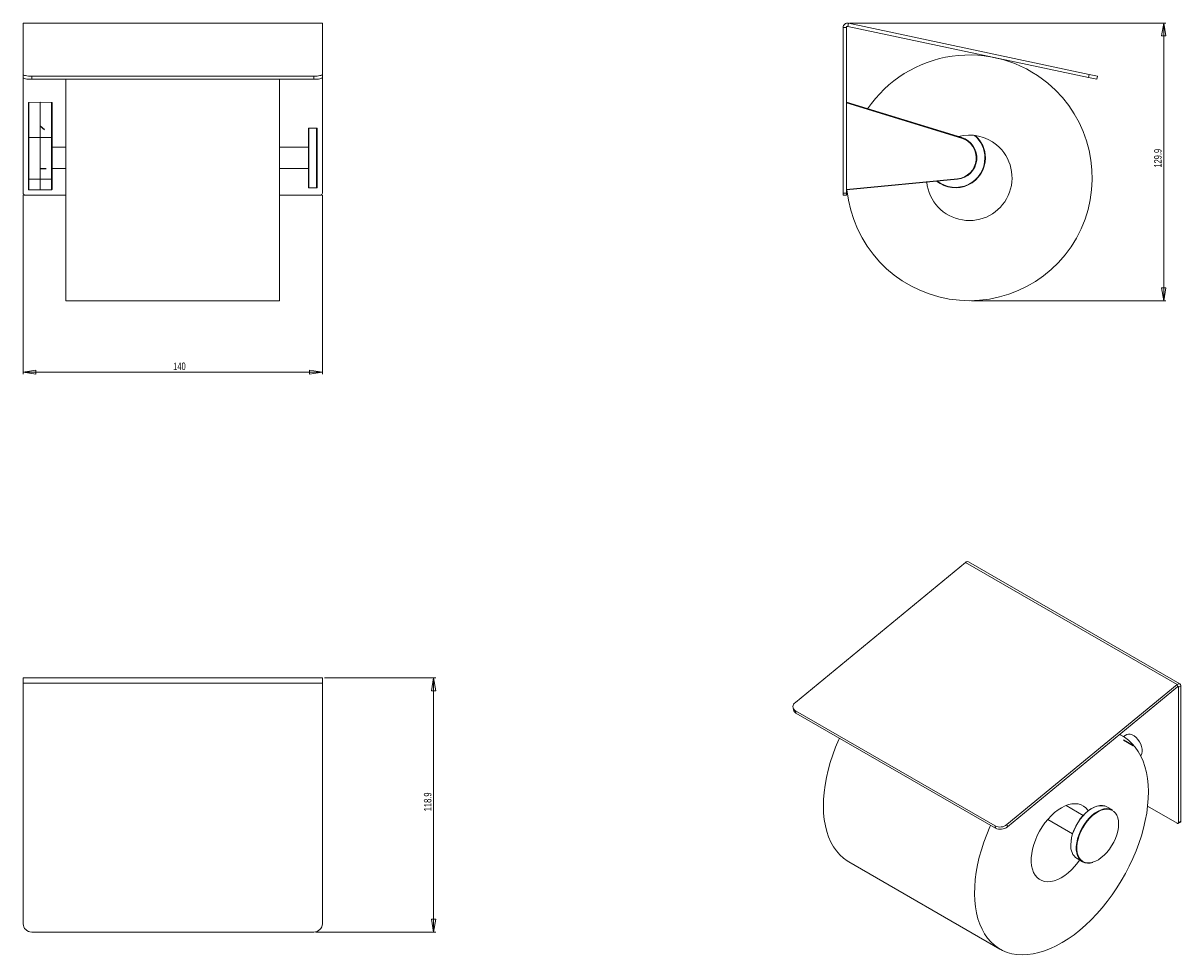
# Model space of a CAD drawing. Header units: millimetres. Extents: x -179 to 362, y 20 to 456.
import ezdxf

# ---------------------------------------------------------------- set-up
doc = ezdxf.new("R2010")
doc.units = ezdxf.units.MM
doc.linetypes.add('CENTERX2', pattern=[20.32, 12.7, -2.54, 2.54, -2.54])
doc.styles.add('SLDTEXTSTYLE0', font='TXT', dxfattribs={"width": 0.75})
doc.dimstyles.new('SLDDIMSTYLE0', dxfattribs={"dimtxt": 3.5, "dimasz": 6, "dimexe": 0, "dimexo": 0.0625, "dimgap": 0.875, "dimtad": 1, "dimtoh": 1, "dimrnd": 1e-09, "dimzin": 12, "dimdsep": 46, "dimtxsty": 'SLDTEXTSTYLE0', "dimblk1": 'CLOSED', "dimblk2": 'CLOSED', "dimsah": 1, "dimcen": 0.09, "dimadec": 0, "dimazin": 0, "dimtfac": 1, "dimtofl": 0, "dimtmove": 0, "dimatfit": 3, "dimldrblk": 'CLOSED', "dimfxl": 1, "dimfrac": 2, "dimtolj": 1, "dimtzin": 12, "dimarcsym": 0})
doc.dimstyles.new('SLDDIMSTYLE1', dxfattribs={"dimtxt": 3.5, "dimasz": 6, "dimexe": 0, "dimexo": 0.0625, "dimgap": 0.875, "dimtad": 1, "dimtoh": 1, "dimdec": 1, "dimrnd": 1e-09, "dimzin": 12, "dimdsep": 46, "dimtxsty": 'SLDTEXTSTYLE0', "dimblk1": 'CLOSED', "dimblk2": 'CLOSED', "dimsah": 1, "dimcen": 0.09, "dimadec": 0, "dimazin": 0, "dimtfac": 1, "dimtofl": 0, "dimtmove": 0, "dimatfit": 3, "dimldrblk": 'CLOSED', "dimfxl": 1, "dimfrac": 2, "dimtolj": 1, "dimtzin": 12, "dimarcsym": 0})

# ---------------------------------------------------------------- blocks, each defined once
blk = doc.blocks.new('_CLOSED')
at = {"color": 0, "linetype": 'ByBlock', "lineweight": -2}
for p, q in [((-1, 0.166667), (0, 0)), ((-1, 0.166667), (-1, -0.166667)), ((0, 0), (-1, -0.166667)), ((0, 0), (-1, 0))]:
    blk.add_line(p, q, dxfattribs=at)
blk = doc.blocks.new('*D2')
at = {"color": 7, "linetype": 'Continuous', "lineweight": 0}
for p, q in [((-179.13, 375.34), (-179.13, 291.52)), ((-39.13, 375.34), (-39.13, 291.52)), ((-179.13, 292.52), (-39.13, 292.52))]:
    blk.add_line(p, q, dxfattribs=at)
at = {"color": 7, "linetype": 'Continuous', "lineweight": 0, "xscale": 6, "yscale": 6, "rotation": 180}
blk.add_blockref('_CLOSED', (-179.13, 292.52, -58.9), dxfattribs=at)
at = {"color": 7, "linetype": 'Continuous', "lineweight": 0, "xscale": 6, "yscale": 6}
blk.add_blockref('_CLOSED', (-39.13, 292.52, -58.9), dxfattribs=at)
at = {"color": 7, "linetype": 'Continuous', "lineweight": 0, "insert": (-108.93, 297.03), "char_height": 3.5, "attachment_point": 1, "style": 'SLDTEXTSTYLE0'}
blk.add_mtext('140', dxfattribs=at)
blk = doc.blocks.new('*D3')
at = {"color": 7, "linetype": 'Continuous', "lineweight": 0}
for p, q in [((-38.13, 149.47), (13.87, 149.47)), ((12.87, 149.47), (12.87, 30.53)), ((-42.13, 30.53), (13.87, 30.53))]:
    blk.add_line(p, q, dxfattribs=at)
at = {"color": 7, "linetype": 'Continuous', "lineweight": 0, "xscale": 6, "yscale": 6}
for p, rotation in [((12.87, 149.47, -8.04), 90), ((12.87, 30.53, -8.04), 270)]:
    blk.add_blockref('_CLOSED', p, dxfattribs=dict(at, rotation=rotation))
at = {"color": 7, "linetype": 'Continuous', "lineweight": 0, "insert": (8.36, 87.06), "char_height": 3.5, "attachment_point": 1, "rotation": 90, "style": 'SLDTEXTSTYLE0'}
blk.add_mtext('118.9', dxfattribs=at)
blk = doc.blocks.new('*D4')
at = {"color": 7, "linetype": 'Continuous', "lineweight": 0}
for p, q in [((207.51, 455.87), (355.47, 455.87)), ((354.47, 455.87), (354.47, 325.98)), ((264.51, 325.98), (355.47, 325.98))]:
    blk.add_line(p, q, dxfattribs=at)
at = {"color": 7, "linetype": 'Continuous', "lineweight": 0, "xscale": 6, "yscale": 6}
for p, rotation in [((354.47, 455.87, 0.1), 90), ((354.47, 325.98, 0.1), 270)]:
    blk.add_blockref('_CLOSED', p, dxfattribs=dict(at, rotation=rotation))
at = {"color": 7, "linetype": 'Continuous', "lineweight": 0, "insert": (349.95, 388.25), "char_height": 3.5, "attachment_point": 1, "rotation": 90, "style": 'SLDTEXTSTYLE0'}
blk.add_mtext('129.9', dxfattribs=at)

msp = doc.modelspace()

# ---------------------------------------------------------------- linework, layer by layer
at = {"color": 7, "linetype": 'Continuous', "lineweight": 15}
for p, q in [((-39.129, 455.868), (-179.129, 455.868)), ((-179.129, 455.868), (-179.129, 455.825)), ((-39.129, 455.825), (-179.129, 455.825)), ((-179.129, 455.825), (-179.129, 431.888)), ((-39.129, 455.868), (-39.129, 455.825)), ((-39.129, 455.825), (-39.129, 431.888)), ((206.922, 455.825), (206.61, 454.357)), ((206.922, 455.825), (319.536, 431.888)), ((206.006, 453.868), (204.506, 453.868)), ((204.506, 376.338), (204.506, 453.868)), ((206.006, 376.338), (206.006, 453.868)), ((206.61, 454.357), (319.225, 430.42)), ((-179.129, 430.42), (-179.129, 431.888)), ((-179.129, 376.338), (-179.129, 430.42)), ((-175.129, 431.056), (-175.129, 429.589)), ((-43.129, 431.056), (-175.129, 431.056)), ((-43.129, 429.589), (-175.129, 429.589)), ((-159.129, 429.589), (-159.129, 325.979)), ((-59.129, 429.589), (-59.129, 325.979)), ((-43.129, 429.589), (-43.129, 431.056)), ((-39.129, 431.888), (-39.129, 430.42)), ((-39.129, 376.338), (-39.129, 430.42)), ((319.225, 430.42), (319.536, 431.888)), ((323.137, 429.589), (319.225, 430.42)), ((319.536, 431.888), (323.449, 431.056)), ((323.449, 431.056), (323.137, 429.589)), ((-176.629, 402.116), (-176.629, 418.581)), ((-171.129, 418.838), (-176.43, 418.79)), ((-176.43, 418.79), (-176.43, 402.308)), ((-171.129, 418.838), (-171.129, 402.352)), ((-165.827, 418.79), (-171.129, 418.838)), ((-165.827, 402.308), (-165.827, 418.79)), ((-165.629, 418.581), (-165.629, 402.116)), ((206.006, 418.838), (259.93, 402.352)), ((206.006, 418.79), (259.917, 402.308)), ((259.858, 402.116), (206.006, 418.581)), ((-45.629, 392.789), (-45.629, 406.589)), ((-41.829, 406.789), (-45.429, 406.789)), ((-41.629, 406.589), (-41.629, 378.989)), ((-176.629, 383.08), (-176.629, 402.116)), ((-171.129, 402.352), (-176.43, 402.308)), ((-176.43, 402.308), (-176.43, 382.881)), ((-171.129, 402.352), (-171.129, 382.835)), ((-165.827, 402.308), (-171.129, 402.352)), ((-165.827, 382.881), (-165.827, 402.308)), ((-165.629, 402.116), (-165.629, 383.08)), ((259.917, 402.308), (259.858, 402.116)), ((259.93, 402.352), (259.917, 402.308)), ((-159.129, 397.789), (-165.629, 397.789)), ((-45.629, 397.789), (-59.129, 397.789)), ((-45.629, 378.989), (-45.629, 392.789)), ((-165.629, 387.789), (-159.129, 387.789)), ((-59.129, 387.789), (-45.629, 387.789)), ((-176.629, 378.086), (-176.629, 383.08)), ((-171.129, 382.835), (-176.43, 382.881)), ((-176.43, 382.881), (-176.43, 377.885)), ((-165.827, 382.881), (-171.129, 382.835)), ((-171.129, 382.835), (-171.129, 377.838)), ((-165.827, 377.885), (-165.827, 382.881)), ((-165.629, 383.08), (-165.629, 378.086)), ((206.006, 378.086), (257.94, 383.08)), ((257.959, 382.881), (206.006, 377.885)), ((257.964, 382.835), (206.006, 377.838)), ((257.959, 382.881), (257.94, 383.08)), ((257.964, 382.835), (257.959, 382.881)), ((-159.129, 375.338), (-178.129, 375.338)), ((-171.129, 377.838), (-176.43, 377.885)), ((-165.827, 377.885), (-171.129, 377.838)), ((-40.129, 375.338), (-59.129, 375.338)), ((-45.429, 378.789), (-41.829, 378.789)), ((204.506, 376.338), (206.006, 376.338)), ((204.506, 375.338), (204.506, 376.338)), ((206.006, 375.338), (204.506, 375.338)), ((206.006, 376.338), (206.006, 375.338)), ((-159.129, 325.979), (-59.129, 325.979)), ((261.754, 203.49), (182.124, 137.975)), ((360.749, 146.342), (261.754, 203.49)), ((362.043, 146.646), (263.048, 203.795)), ((-39.129, 149.469), (-179.129, 149.469)), ((-179.129, 149.469), (-179.129, 147.053)), ((-39.129, 147.053), (-179.129, 147.053)), ((-179.129, 147.053), (-179.129, 34.439)), ((-39.129, 149.469), (-39.129, 147.053)), ((-39.129, 147.053), (-39.129, 34.439)), ((360.749, 146.342), (281.118, 80.827)), ((360.969, 145.271), (360.749, 146.342)), ((360.969, 145.271), (281.339, 79.756)), ((362.457, 145.731), (361.396, 145.118)), ((361.396, 81.812), (361.396, 145.118)), ((362.457, 82.424), (362.457, 145.731)), ((181.034, 135.536), (181.255, 134.465)), ((275.523, 80.183), (182.185, 134.066)), ((182.185, 134.066), (182.406, 132.995)), ((275.744, 79.113), (182.406, 132.995)), ((335.343, 122.133), (333.876, 122.98)), ((337.183, 122.934), (335.568, 122.001)), ((316.806, 85.122), (308.806, 89.741)), ((330.424, 87.653), (327.879, 89.122)), ((360.689, 81.403), (346.895, 89.367)), ((300.174, 83.177), (311.806, 76.462)), ((361.189, 81.354), (362.25, 81.966)), ((361.396, 81.812), (362.457, 82.424)), ((275.744, 79.113), (275.523, 80.183)), ((281.118, 80.827), (281.339, 79.756)), ((207.137, 63.358), (277.848, 22.537)), ((313.88, 64.873), (316.425, 63.403)), ((-43.129, 30.526), (-175.129, 30.526))]:
    msp.add_line(p, q, dxfattribs=at)
at = {"color": 7, "linetype": 'CENTERX2'}
for p, q in [((-171.129, 407.838), (-169.129, 406.028)), ((-171.129, 387.838), (-168.431, 387.838)), ((340.183, 117.737), (335.639, 120.361))]:
    msp.add_line(p, q, dxfattribs=at)
at = {"color": 8, "linetype": 'Continuous', "lineweight": 15}
for p, q in [((-45.429, 406.789), (-45.429, 392.789)), ((-41.829, 378.789), (-41.829, 406.789)), ((-45.429, 392.789), (-45.429, 378.789)), ((361.396, 145.118), (361.043, 145.322))]:
    msp.add_line(p, q, dxfattribs=at)
at = {"color": 7, "linetype": 'Continuous', "lineweight": 15, "flags": 128}
for points in [[(-179.129, 431.888), (-179.052, 431.725), (-178.824, 431.569), (-178.454, 431.426), (-177.957, 431.3), (-177.351, 431.196), (-176.659, 431.119), (-175.909, 431.072), (-175.129, 431.056)], [(-175.129, 429.589), (-175.909, 429.605), (-176.659, 429.652), (-177.351, 429.729), (-177.957, 429.832), (-178.454, 429.958), (-178.824, 430.102), (-179.052, 430.258), (-179.129, 430.42)], [(-43.129, 431.056), (-42.348, 431.072), (-41.598, 431.119), (-40.906, 431.196), (-40.3, 431.3), (-39.803, 431.426), (-39.433, 431.569), (-39.205, 431.725), (-39.129, 431.888)], [(-39.129, 430.42), (-39.205, 430.258), (-39.433, 430.102), (-39.803, 429.958), (-40.3, 429.832), (-40.906, 429.729), (-41.598, 429.652), (-42.348, 429.605), (-43.129, 429.589)], [(362.457, 145.731), (362.422, 146.071), (362.319, 146.354), (362.153, 146.566), (361.933, 146.697), (361.668, 146.74), (361.373, 146.693), (361.061, 146.558), (360.749, 146.342)], [(361.396, 145.118), (361.388, 145.203), (361.362, 145.274), (361.321, 145.327), (361.265, 145.36), (361.199, 145.371), (361.125, 145.359), (361.048, 145.325), (360.969, 145.271)], [(202.755, 121.248), (202.466, 120.604), (200.963, 117.041), (199.624, 113.459), (198.453, 109.877), (197.457, 106.309), (196.64, 102.774), (196.006, 99.286), (195.558, 95.864), (195.299, 92.522), (195.228, 89.276), (195.347, 86.142), (195.655, 83.134), (196.15, 80.265), (196.831, 77.55), (197.694, 75.001), (198.735, 72.63), (199.949, 70.448), (201.33, 68.465), (202.873, 66.69), (204.57, 65.132), (206.413, 63.798), (207.137, 63.358)], [(273.466, 80.428), (273.176, 79.784), (271.674, 76.22), (270.334, 72.639), (269.164, 69.056), (268.168, 65.489), (267.351, 61.953), (266.717, 58.466), (266.269, 55.043), (266.009, 51.702), (265.939, 48.456), (266.057, 45.322), (266.365, 42.313), (266.861, 39.445), (267.542, 36.73), (268.404, 34.181), (269.445, 31.809), (270.659, 29.627), (272.041, 27.644), (273.584, 25.869), (275.281, 24.311), (277.123, 22.977), (279.103, 21.873), (281.212, 21.004), (283.438, 20.375), (285.773, 19.988), (288.205, 19.845), (290.722, 19.946), (293.313, 20.292), (295.967, 20.881), (298.67, 21.709), (301.41, 22.774), (304.174, 24.069), (306.949, 25.59), (309.723, 27.328), (312.482, 29.277), (315.214, 31.426), (317.905, 33.766), (320.544, 36.285), (323.118, 38.973), (325.614, 41.816), (328.022, 44.802), (330.331, 47.916), (332.528, 51.144), (334.605, 54.471), (336.551, 57.88), (338.357, 61.358), (340.015, 64.886), (341.518, 68.45), (342.857, 72.031), (344.028, 75.614), (345.024, 79.181), (345.84, 82.717), (346.474, 86.204), (346.922, 89.626), (347.182, 92.968), (347.253, 96.214), (347.134, 99.348), (346.826, 102.357), (346.33, 105.225), (345.65, 107.94), (344.787, 110.489), (343.746, 112.86), (342.532, 115.043), (341.15, 117.026), (339.607, 118.8), (337.911, 120.359), (336.068, 121.693), (334.088, 122.797), (333.812, 122.927)], [(337.183, 122.934), (337.266, 122.979), (337.996, 123.198), (338.829, 123.162), (339.725, 122.873), (340.642, 122.343), (341.538, 121.598), (342.371, 120.673), (343.101, 119.61), (343.695, 118.46), (344.125, 117.276), (344.37, 116.113), (344.42, 115.027), (344.271, 114.067), (343.932, 113.279), (343.696, 112.962)], [(319.075, 87.223), (318.889, 87.505), (317.994, 88.582), (316.945, 89.439), (315.756, 90.065), (314.443, 90.451), (313.024, 90.592), (311.519, 90.486), (309.946, 90.135), (308.328, 89.543), (306.687, 88.718), (305.045, 87.672), (303.424, 86.418), (301.845, 84.974), (300.331, 83.359), (298.901, 81.595), (297.576, 79.706)], [(327.879, 89.122), (326.974, 89.524), (325.829, 89.755), (324.588, 89.738), (323.274, 89.472), (321.914, 88.964), (320.534, 88.223), (319.16, 87.263), (317.82, 86.104), (316.54, 84.767), (315.343, 83.279), (314.255, 81.669), (313.296, 79.968), (312.484, 78.209), (311.836, 76.427), (311.363, 74.655), (311.076, 72.929), (310.98, 71.283)], [(310.98, 71.446), (311.075, 73.069), (311.358, 74.77), (311.823, 76.516), (312.462, 78.273), (313.263, 80.007), (314.208, 81.684), (315.281, 83.271), (316.46, 84.738), (317.722, 86.055), (319.043, 87.198), (320.397, 88.144), (321.758, 88.875), (323.098, 89.376), (324.393, 89.637), (325.617, 89.655), (326.731, 89.432)], [(333.324, 81.08), (333.229, 82.593), (332.946, 83.967), (332.481, 85.176), (331.842, 86.195), (331.041, 87.005), (330.096, 87.59), (329.023, 87.938), (327.844, 88.044), (326.582, 87.904), (325.261, 87.522), (323.907, 86.904), (322.546, 86.064), (321.206, 85.017), (319.911, 83.784), (318.687, 82.388), (317.559, 80.858), (316.547, 79.222), (315.672, 77.512), (314.95, 75.763), (314.397, 74.007), (314.021, 72.279), (313.832, 70.613), (313.832, 69.041), (314.021, 67.594), (314.397, 66.299), (314.95, 65.183), (315.672, 64.266), (316.547, 63.567), (317.559, 63.099), (317.688, 63.059)], [(315.352, 77.484), (315.416, 77.624), (316.304, 79.358), (317.33, 81.018), (318.475, 82.571), (319.716, 83.986), (321.03, 85.238), (322.39, 86.3), (323.77, 87.152), (325.144, 87.778), (326.484, 88.166), (327.764, 88.308), (328.961, 88.201), (330.049, 87.847), (330.424, 87.653)], [(297.576, 79.706), (296.372, 77.717), (295.307, 75.655), (294.394, 73.548), (293.647, 71.425), (293.074, 69.314), (292.685, 67.244), (292.483, 65.243), (292.472, 63.338), (292.653, 61.554), (293.022, 59.917), (293.574, 58.447), (294.303, 57.165), (295.197, 56.088), (296.246, 55.231), (297.435, 54.605), (298.748, 54.219), (300.167, 54.078), (301.673, 54.184), (303.245, 54.535), (304.863, 55.127), (306.504, 55.952), (308.146, 56.998), (309.768, 58.251), (311.346, 59.696), (312.861, 61.311), (314.29, 63.075), (315.086, 64.176)], [(320.34, 62.949), (321.206, 63.15), (322.546, 63.651), (323.907, 64.382), (325.261, 65.328), (326.582, 66.471), (327.844, 67.788), (329.023, 69.255), (330.096, 70.842), (331.041, 72.519), (331.842, 74.252), (332.481, 76.009), (332.946, 77.756), (333.229, 79.457), (333.324, 81.08)]]:
    msp.add_lwpolyline(points, dxfattribs=at)
at = {"color": 8, "linetype": 'Continuous', "lineweight": 15, "flags": 128}
msp.add_lwpolyline([(316.425, 63.403), (316.304, 63.476), (315.416, 64.185), (314.684, 65.115), (314.122, 66.248), (313.742, 67.561), (313.549, 69.03), (313.549, 70.625), (313.742, 72.315), (314.122, 74.068), (314.684, 75.849), (315.352, 77.484)], dxfattribs=at)
at = {"color": 7, "linetype": 'Continuous', "lineweight": 15}
for centre, radius, start, end in [((206.506, 453.868), 2, 78, 180), ((206.506, 453.868), 0.5, 78, 180), ((263.506, 383.479), 57.5, 50.37144, 145.8007), ((263.506, 383.479), 57.5, 185.60363, 50.37144), ((-45.429, 406.589), 0.2, 90, 180), ((-41.829, 406.589), 0.2, 0, 90), ((-176.433, 402.112), 0.196, 89.23393, 178.70663), ((-165.824, 402.112), 0.196, 1.29337, 90.76607), ((257.006, 392.789), 9.754, 275.49325, 73), ((257.006, 392.789), 9.954, 275.49325, 73), ((257.006, 392.789), 10, 275.49325, 73), ((263.506, 383.479), 20, 50.37144, 104.7745), ((257.006, 392.789), 14, 0, 48.58212), ((263.506, 383.479), 20, 185.81059, 50.37144), ((257.006, 392.789), 14, 231.07794, 0), ((-176.429, 383.08), 0.2, 180.13063, 269.6331), ((-165.828, 383.08), 0.2, 270.3669, 359.86937), ((-178.129, 376.338), 1, 180, 270), ((-45.429, 378.989), 0.2, 180, 270), ((-41.829, 378.989), 0.2, 270, 360), ((-40.129, 376.338), 1, 270, 0), ((262.625, 202.689), 1.183, 69.06947, 137.4103), ((183.267, 136.038), 2.249, 120.55177, 241.25996), ((183.42, 134.976), 2.225, 193.27754, 242.87676), ((360.965, 81.742), 0.437, 230.79671, 9.21404), ((361.981, 82.363), 0.48, 304.05635, 7.25583), ((277.814, 84.914), 5.256, 244.16454, 308.95509), ((278.034, 83.843), 5.256, 244.16454, 308.95509), ((317.947, 70.574), 7.003, 174.19266, 234.49516), ((319.167, 68.802), 6.055, 243.07935, 290.76402), ((-175.172, 34.483), 3.957, 180.63991, 270.62592), ((-43.085, 34.483), 3.957, 269.37408, 359.36009)]:
    msp.add_arc(centre, radius, start, end, dxfattribs=at)
at = {"color": 8, "linetype": 'Continuous', "lineweight": 15}
for centre, radius, start, end in [((257.006, 392.789), 13.8, 0, 49.83348), ((257.006, 392.789), 13.8, 231.93197, 0), ((319.253, 68.801), 5.951, 254.75442, 280.52231)]:
    msp.add_arc(centre, radius, start, end, dxfattribs=at)
at = {"color": 7, "linetype": 'Continuous', "lineweight": 15}
for centre, major_axis, ratio, start_param, end_param in [((-176.429, 418.581), (0, 0.209), 0.9563048, 0.0087266, 1.5707963), ((-165.829, 418.581), (0, -0.209), 0.9563048, 1.5707963, 3.132866), ((-176.429, 378.086), (0, 0.201), 0.9954075, 1.5707963, 3.132866), ((-165.829, 378.086), (0, -0.201), 0.9954075, 0.0087266, 1.5707963)]:
    msp.add_ellipse(centre, major_axis=major_axis, ratio=ratio, start_param=start_param, end_param=end_param, dxfattribs=at)

# ---------------------------------------------------------------- dimensions: what is measured, and where the dimension line sits
at = {"color": 7, "linetype": 'Continuous', "lineweight": 0}
for base, p1, p2, picture, middle in [((354.467, 325.979), (206.506, 455.868), (263.506, 325.979), '*D4', (354.467, 394.059)), ((12.871, 30.526), (-39.129, 149.469), (-43.129, 30.526), '*D3', (12.871, 92.877))]:
    dim = msp.add_linear_dim(base=base, p1=p1, p2=p2, angle=90, dimstyle='SLDDIMSTYLE1', dxfattribs=at)
    dim.commit()
    dim.dimension.update_dxf_attribs({"geometry": picture, "text_midpoint": middle, "dimtype": 160})
dim = msp.add_linear_dim(base=(-39.129, 292.519), p1=(-179.129, 376.338), p2=(-39.129, 376.338), dimstyle='SLDDIMSTYLE0', dxfattribs=at)
dim.commit()
dim.dimension.update_dxf_attribs({"geometry": '*D2', "text_midpoint": (-105.048, 292.519), "dimtype": 160})

doc.saveas('drawing.dxf')
